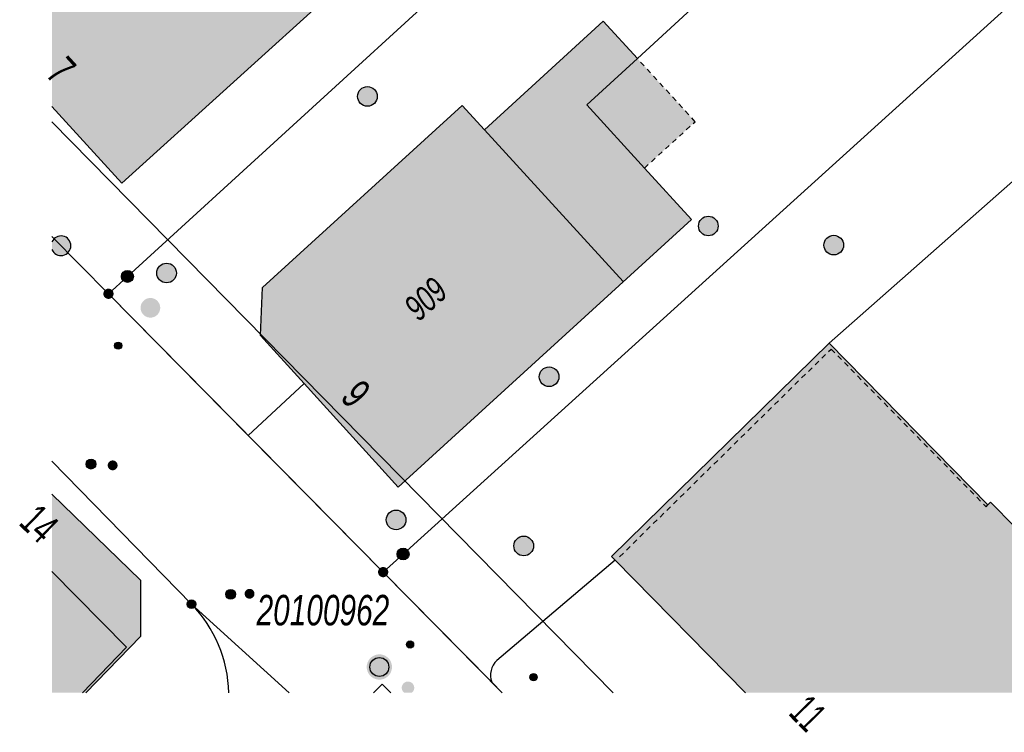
# Model space of a CAD drawing. Header units: metres. Extents: x 2695751 to 2696029, y 1260877 to 1261206.
# Tile 1 of 69: x 2695751 to 2695789, y 1260881 to 1260908. Entities that reach past the tile are written whole.
import ezdxf

# ---------------------------------------------------------------- set-up
doc = ezdxf.new("R2010")
doc.units = ezdxf.units.M
doc.linetypes.add('AUSGEZOGEN', pattern=[0])
doc.linetypes.add('VERDECKT2_S2', pattern=[0.36, 0.2, -0.16])
for name, color, linetype in [('AV_Flächen (EO)', 7, 'AUSGEZOGEN'), ('AV_Gebäudeflächen (BB)', 7, 'AUSGEZOGEN'), ('AV_Gebäudeflächen (EO)', 7, 'AUSGEZOGEN'), ('AV_Haus-Nr.', 7, 'AUSGEZOGEN'), ('AV_Lagefixpunkt-Nr.', 7, 'AUSGEZOGEN'), ('AV_Linien (BB)', 7, 'AUSGEZOGEN'), ('AV_Linien (EO)', 7, 'AUSGEZOGEN'), ('AV_Versicherung-Nr.', 7, 'AUSGEZOGEN'), ('Liegenschaftsgrenzen', 7, 'AUSGEZOGEN'), ('PFAV', 255, 'AUSGEZOGEN'), ('PFAW', 255, 'AUSGEZOGEN'), ('PFEW', 255, 'AUSGEZOGEN'), ('PFGA', 255, 'AUSGEZOGEN'), ('PFWA', 255, 'AUSGEZOGEN'), ('RAEW', 8, 'AUSGEZOGEN'), ('RP_Abstandslinie', 7, 'AUSGEZOGEN')]:
    doc.layers.add(name, color=color, linetype=linetype)
doc.styles.add('ARIAL', font='arial.ttf')

msp = doc.modelspace()

# ---------------------------------------------------------------- hatches: boundary and pattern name
at = {"layer": 'AV_Gebäudeflächen (BB)', "true_color": 0xd2d2d2, "transparency": 33554687}
for points in [[(2695755.269, 1260901.801), (2695763.529, 1260909.284), (2695760.217, 1260912.895), (2695756.701, 1260916.729), (2695752.611, 1260913.012), (2695752.611, 1260904.725)], [(2695765.807, 1260890.215), (2695776.973, 1260900.423), (2695775.184, 1260902.38), (2695772.985, 1260904.786), (2695774.917, 1260906.552), (2695773.615, 1260907.977), (2695769.088, 1260903.839), (2695768.238, 1260904.769), (2695760.639, 1260897.822), (2695760.555, 1260895.997), (2695762.22, 1260894.163)], [(2695788.37, 1260889.642), (2695788.27, 1260889.544), (2695782.219, 1260895.703), (2695773.933, 1260887.578), (2695774.073, 1260887.435), (2695779.039, 1260882.381), (2695794.683, 1260882.381), (2695795.001, 1260882.693), (2695790.119, 1260887.663), (2695790.218, 1260887.761)], [(2695755.987, 1260884.529), (2695755.99, 1260886.676), (2695752.611, 1260889.947), (2695752.611, 1260882.381), (2695753.899, 1260882.381)]]:
    msp.add_hatch(color=254, dxfattribs=at).paths.add_polyline_path(points)
at = {"layer": 'AV_Gebäudeflächen (EO)', "true_color": 0xebebeb, "transparency": 33554687}
msp.add_hatch(color=7, dxfattribs=at).paths.add_polyline_path([(2695775.184, 1260902.38), (2695777.118, 1260904.147), (2695774.917, 1260906.552), (2695772.985, 1260904.786)])
at = {"layer": 'PFAV', "transparency": 33554687}
for points in [[(2695755.717, 1260898.25), (2695755.713, 1260898.296), (2695755.699, 1260898.34), (2695755.677, 1260898.38), (2695755.647, 1260898.415), (2695755.61, 1260898.443), (2695755.569, 1260898.463), (2695755.524, 1260898.475), (2695755.478, 1260898.477), (2695755.433, 1260898.47), (2695755.39, 1260898.454), (2695755.351, 1260898.43), (2695755.317, 1260898.398), (2695755.291, 1260898.36), (2695755.273, 1260898.318), (2695755.264, 1260898.273), (2695755.264, 1260898.227), (2695755.273, 1260898.182), (2695755.291, 1260898.14), (2695755.317, 1260898.102), (2695755.351, 1260898.07), (2695755.39, 1260898.046), (2695755.433, 1260898.03), (2695755.478, 1260898.023), (2695755.524, 1260898.025), (2695755.569, 1260898.037), (2695755.61, 1260898.057), (2695755.647, 1260898.085), (2695755.677, 1260898.12), (2695755.699, 1260898.16), (2695755.713, 1260898.204)], [(2695754.961, 1260897.589), (2695754.957, 1260897.628), (2695754.945, 1260897.666), (2695754.926, 1260897.7), (2695754.9, 1260897.73), (2695754.869, 1260897.754), (2695754.834, 1260897.772), (2695754.796, 1260897.782), (2695754.756, 1260897.784), (2695754.717, 1260897.778), (2695754.68, 1260897.764), (2695754.647, 1260897.743), (2695754.618, 1260897.716), (2695754.596, 1260897.684), (2695754.58, 1260897.647), (2695754.572, 1260897.609), (2695754.572, 1260897.569), (2695754.58, 1260897.531), (2695754.596, 1260897.494), (2695754.618, 1260897.462), (2695754.647, 1260897.435), (2695754.68, 1260897.414), (2695754.717, 1260897.4), (2695754.756, 1260897.394), (2695754.796, 1260897.396), (2695754.834, 1260897.406), (2695754.869, 1260897.424), (2695754.9, 1260897.448), (2695754.926, 1260897.478), (2695754.945, 1260897.512), (2695754.957, 1260897.55)], [(2695766.217, 1260887.67), (2695766.213, 1260887.716), (2695766.199, 1260887.76), (2695766.177, 1260887.8), (2695766.147, 1260887.835), (2695766.11, 1260887.863), (2695766.069, 1260887.883), (2695766.024, 1260887.895), (2695765.978, 1260887.897), (2695765.933, 1260887.89), (2695765.89, 1260887.874), (2695765.851, 1260887.85), (2695765.817, 1260887.818), (2695765.791, 1260887.78), (2695765.773, 1260887.738), (2695765.764, 1260887.693), (2695765.764, 1260887.647), (2695765.773, 1260887.602), (2695765.791, 1260887.56), (2695765.817, 1260887.522), (2695765.851, 1260887.49), (2695765.89, 1260887.466), (2695765.933, 1260887.45), (2695765.978, 1260887.443), (2695766.024, 1260887.445), (2695766.069, 1260887.457), (2695766.11, 1260887.477), (2695766.147, 1260887.505), (2695766.177, 1260887.54), (2695766.199, 1260887.58), (2695766.213, 1260887.624)], [(2695765.425, 1260886.98), (2695765.421, 1260887.019), (2695765.409, 1260887.057), (2695765.39, 1260887.091), (2695765.364, 1260887.121), (2695765.333, 1260887.145), (2695765.298, 1260887.163), (2695765.26, 1260887.173), (2695765.22, 1260887.175), (2695765.181, 1260887.169), (2695765.144, 1260887.155), (2695765.111, 1260887.134), (2695765.082, 1260887.107), (2695765.06, 1260887.075), (2695765.044, 1260887.038), (2695765.036, 1260887), (2695765.036, 1260886.96), (2695765.044, 1260886.922), (2695765.06, 1260886.885), (2695765.082, 1260886.853), (2695765.111, 1260886.826), (2695765.144, 1260886.805), (2695765.181, 1260886.791), (2695765.22, 1260886.785), (2695765.26, 1260886.787), (2695765.298, 1260886.797), (2695765.333, 1260886.815), (2695765.364, 1260886.839), (2695765.39, 1260886.869), (2695765.409, 1260886.903), (2695765.421, 1260886.941)], [(2695758.092, 1260885.76), (2695758.089, 1260885.793), (2695758.079, 1260885.824), (2695758.063, 1260885.853), (2695758.042, 1260885.878), (2695758.016, 1260885.898), (2695757.986, 1260885.912), (2695757.955, 1260885.921), (2695757.922, 1260885.922), (2695757.889, 1260885.917), (2695757.858, 1260885.906), (2695757.831, 1260885.889), (2695757.807, 1260885.866), (2695757.788, 1260885.839), (2695757.775, 1260885.809), (2695757.768, 1260885.776), (2695757.768, 1260885.744), (2695757.775, 1260885.711), (2695757.788, 1260885.681), (2695757.807, 1260885.654), (2695757.831, 1260885.631), (2695757.858, 1260885.614), (2695757.889, 1260885.603), (2695757.922, 1260885.598), (2695757.955, 1260885.599), (2695757.986, 1260885.608), (2695758.016, 1260885.622), (2695758.042, 1260885.642), (2695758.063, 1260885.667), (2695758.079, 1260885.696), (2695758.089, 1260885.727)], [(2695765.568, 1260883.364), (2695765.559, 1260883.461), (2695765.529, 1260883.554), (2695765.482, 1260883.64), (2695765.418, 1260883.714), (2695765.341, 1260883.773), (2695765.254, 1260883.816), (2695765.159, 1260883.841), (2695765.062, 1260883.846), (2695764.965, 1260883.831), (2695764.874, 1260883.797), (2695764.791, 1260883.745), (2695764.72, 1260883.678), (2695764.664, 1260883.598), (2695764.626, 1260883.508), (2695764.606, 1260883.413), (2695764.606, 1260883.315), (2695764.626, 1260883.22), (2695764.664, 1260883.13), (2695764.72, 1260883.05), (2695764.791, 1260882.983), (2695764.874, 1260882.931), (2695764.965, 1260882.897), (2695765.062, 1260882.882), (2695765.159, 1260882.887), (2695765.254, 1260882.912), (2695765.341, 1260882.955), (2695765.418, 1260883.014), (2695765.482, 1260883.088), (2695765.529, 1260883.174), (2695765.559, 1260883.267)]]:
    msp.add_hatch(color=7, dxfattribs=at).paths.add_polyline_path(points)
at = {"layer": 'PFAW', "transparency": 33554687}
for points in [[(2695765.007, 1260905.11), (2695764.999, 1260905.185), (2695764.977, 1260905.258), (2695764.94, 1260905.324), (2695764.89, 1260905.381), (2695764.83, 1260905.428), (2695764.762, 1260905.461), (2695764.689, 1260905.48), (2695764.613, 1260905.484), (2695764.538, 1260905.473), (2695764.467, 1260905.446), (2695764.402, 1260905.406), (2695764.347, 1260905.354), (2695764.304, 1260905.292), (2695764.274, 1260905.222), (2695764.259, 1260905.148), (2695764.259, 1260905.072), (2695764.274, 1260904.997), (2695764.304, 1260904.928), (2695764.347, 1260904.865), (2695764.402, 1260904.813), (2695764.467, 1260904.773), (2695764.538, 1260904.747), (2695764.613, 1260904.735), (2695764.689, 1260904.739), (2695764.762, 1260904.758), (2695764.83, 1260904.791), (2695764.89, 1260904.838), (2695764.94, 1260904.895), (2695764.977, 1260904.962), (2695764.999, 1260905.034)], [(2695777.351, 1260900.437), (2695777.304, 1260900.378), (2695777.268, 1260900.31), (2695777.248, 1260900.238), (2695777.242, 1260900.162), (2695777.251, 1260900.087), (2695777.276, 1260900.015), (2695777.315, 1260899.949), (2695777.365, 1260899.893), (2695777.427, 1260899.848), (2695777.496, 1260899.817), (2695777.57, 1260899.8), (2695777.645, 1260899.798), (2695777.72, 1260899.811), (2695777.791, 1260899.839), (2695777.854, 1260899.881), (2695777.907, 1260899.935), (2695777.949, 1260899.998), (2695777.977, 1260900.069), (2695777.991, 1260900.143), (2695777.989, 1260900.219), (2695777.972, 1260900.293), (2695777.94, 1260900.362), (2695777.895, 1260900.423), (2695777.839, 1260900.474), (2695777.773, 1260900.512), (2695777.701, 1260900.537), (2695777.626, 1260900.546), (2695777.55, 1260900.541), (2695777.477, 1260900.52), (2695777.41, 1260900.485)], [(2695782.657, 1260899.172), (2695782.706, 1260899.23), (2695782.743, 1260899.296), (2695782.765, 1260899.369), (2695782.772, 1260899.445), (2695782.764, 1260899.52), (2695782.741, 1260899.592), (2695782.704, 1260899.658), (2695782.654, 1260899.716), (2695782.594, 1260899.762), (2695782.525, 1260899.795), (2695782.452, 1260899.813), (2695782.376, 1260899.817), (2695782.301, 1260899.805), (2695782.23, 1260899.778), (2695782.166, 1260899.738), (2695782.111, 1260899.685), (2695782.068, 1260899.623), (2695782.039, 1260899.553), (2695782.024, 1260899.478), (2695782.024, 1260899.402), (2695782.04, 1260899.328), (2695782.07, 1260899.259), (2695782.114, 1260899.197), (2695782.169, 1260899.145), (2695782.234, 1260899.105), (2695782.305, 1260899.079), (2695782.38, 1260899.068), (2695782.456, 1260899.072), (2695782.529, 1260899.091), (2695782.597, 1260899.125)], [(2695756.644, 1260898.21), (2695756.685, 1260898.146), (2695756.738, 1260898.092), (2695756.801, 1260898.049), (2695756.871, 1260898.021), (2695756.945, 1260898.006), (2695757.021, 1260898.007), (2695757.095, 1260898.024), (2695757.164, 1260898.055), (2695757.226, 1260898.099), (2695757.278, 1260898.155), (2695757.317, 1260898.22), (2695757.342, 1260898.291), (2695757.353, 1260898.366), (2695757.348, 1260898.442), (2695757.328, 1260898.515), (2695757.293, 1260898.583), (2695757.246, 1260898.642), (2695757.188, 1260898.691), (2695757.121, 1260898.727), (2695757.048, 1260898.748), (2695756.972, 1260898.755), (2695756.897, 1260898.746), (2695756.825, 1260898.722), (2695756.759, 1260898.685), (2695756.702, 1260898.634), (2695756.657, 1260898.574), (2695756.624, 1260898.505), (2695756.606, 1260898.431), (2695756.604, 1260898.356), (2695756.616, 1260898.281)], [(2695771.818, 1260894.164), (2695771.866, 1260894.223), (2695771.9, 1260894.291), (2695771.921, 1260894.364), (2695771.926, 1260894.44), (2695771.916, 1260894.515), (2695771.891, 1260894.586), (2695771.852, 1260894.651), (2695771.801, 1260894.707), (2695771.739, 1260894.752), (2695771.67, 1260894.783), (2695771.596, 1260894.8), (2695771.52, 1260894.801), (2695771.446, 1260894.787), (2695771.375, 1260894.759), (2695771.312, 1260894.716), (2695771.259, 1260894.662), (2695771.218, 1260894.599), (2695771.19, 1260894.528), (2695771.177, 1260894.453), (2695771.18, 1260894.378), (2695771.197, 1260894.304), (2695771.229, 1260894.235), (2695771.275, 1260894.174), (2695771.331, 1260894.124), (2695771.397, 1260894.086), (2695771.469, 1260894.062), (2695771.544, 1260894.053), (2695771.62, 1260894.059), (2695771.693, 1260894.08), (2695771.76, 1260894.116)], [(2695765.47, 1260889.244), (2695765.42, 1260889.187), (2695765.382, 1260889.121), (2695765.359, 1260889.049), (2695765.35, 1260888.974), (2695765.357, 1260888.898), (2695765.379, 1260888.826), (2695765.415, 1260888.759), (2695765.464, 1260888.701), (2695765.523, 1260888.654), (2695765.591, 1260888.62), (2695765.664, 1260888.6), (2695765.74, 1260888.595), (2695765.815, 1260888.606), (2695765.886, 1260888.631), (2695765.951, 1260888.671), (2695766.007, 1260888.722), (2695766.051, 1260888.784), (2695766.081, 1260888.853), (2695766.098, 1260888.927), (2695766.098, 1260889.003), (2695766.084, 1260889.078), (2695766.055, 1260889.148), (2695766.012, 1260889.211), (2695765.958, 1260889.264), (2695765.894, 1260889.304), (2695765.823, 1260889.332), (2695765.748, 1260889.344), (2695765.672, 1260889.341), (2695765.599, 1260889.323), (2695765.53, 1260889.29)], [(2695770.843, 1260887.706), (2695770.893, 1260887.764), (2695770.929, 1260887.831), (2695770.952, 1260887.903), (2695770.959, 1260887.979), (2695770.951, 1260888.054), (2695770.928, 1260888.126), (2695770.891, 1260888.193), (2695770.842, 1260888.25), (2695770.781, 1260888.296), (2695770.713, 1260888.329), (2695770.64, 1260888.348), (2695770.564, 1260888.352), (2695770.489, 1260888.34), (2695770.418, 1260888.313), (2695770.354, 1260888.273), (2695770.299, 1260888.221), (2695770.256, 1260888.158), (2695770.226, 1260888.088), (2695770.211, 1260888.014), (2695770.211, 1260887.938), (2695770.227, 1260887.864), (2695770.257, 1260887.794), (2695770.3, 1260887.732), (2695770.356, 1260887.68), (2695770.42, 1260887.64), (2695770.491, 1260887.614), (2695770.566, 1260887.603), (2695770.642, 1260887.607), (2695770.716, 1260887.626), (2695770.784, 1260887.66)]]:
    msp.add_hatch(color=7, dxfattribs=at).paths.add_polyline_path(points)
at = {"layer": 'PFAW', "lineweight": 25, "transparency": 33554687}
msp.add_hatch(color=7, dxfattribs=at).paths.add_polyline_path([(2695756.622, 1260896.783), (2695756.672, 1260896.841), (2695756.708, 1260896.907), (2695756.731, 1260896.98), (2695756.738, 1260897.055), (2695756.73, 1260897.131), (2695756.707, 1260897.203), (2695756.67, 1260897.269), (2695756.62, 1260897.327), (2695756.56, 1260897.373), (2695756.492, 1260897.406), (2695756.419, 1260897.425), (2695756.343, 1260897.428), (2695756.268, 1260897.417), (2695756.197, 1260897.39), (2695756.132, 1260897.35), (2695756.078, 1260897.297), (2695756.035, 1260897.235), (2695756.005, 1260897.165), (2695755.99, 1260897.091), (2695755.99, 1260897.015), (2695756.006, 1260896.941), (2695756.036, 1260896.871), (2695756.079, 1260896.809), (2695756.134, 1260896.757), (2695756.199, 1260896.717), (2695756.27, 1260896.691), (2695756.345, 1260896.679), (2695756.421, 1260896.684), (2695756.494, 1260896.703), (2695756.562, 1260896.736)])
at = {"layer": 'PFEW', "transparency": 33554687}
msp.add_hatch(color=7, dxfattribs=at).paths.add_polyline_path([(2695752.913, 1260899.048), (2695752.989, 1260899.046), (2695753.064, 1260899.06), (2695753.134, 1260899.089), (2695753.197, 1260899.132), (2695753.25, 1260899.186), (2695753.291, 1260899.25), (2695753.319, 1260899.32), (2695753.331, 1260899.395), (2695753.329, 1260899.471), (2695753.311, 1260899.545), (2695753.278, 1260899.613), (2695753.233, 1260899.674), (2695753.176, 1260899.724), (2695753.11, 1260899.762), (2695753.038, 1260899.786), (2695752.963, 1260899.795), (2695752.887, 1260899.788), (2695752.814, 1260899.767), (2695752.748, 1260899.731), (2695752.689, 1260899.683), (2695752.642, 1260899.623), (2695752.611, 1260899.564), (2695752.611, 1260899.278), (2695752.618, 1260899.26), (2695752.657, 1260899.195), (2695752.708, 1260899.139), (2695752.77, 1260899.095), (2695752.839, 1260899.064)])
at = {"layer": 'PFGA', "transparency": 33554687}
for points in [[(2695753.971, 1260890.963), (2695754, 1260890.939), (2695754.034, 1260890.922), (2695754.07, 1260890.911), (2695754.108, 1260890.909), (2695754.146, 1260890.913), (2695754.181, 1260890.926), (2695754.214, 1260890.945), (2695754.242, 1260890.97), (2695754.265, 1260891.001), (2695754.28, 1260891.036), (2695754.289, 1260891.073), (2695754.29, 1260891.11), (2695754.283, 1260891.148), (2695754.269, 1260891.183), (2695754.248, 1260891.215), (2695754.221, 1260891.241), (2695754.19, 1260891.262), (2695754.154, 1260891.276), (2695754.117, 1260891.283), (2695754.079, 1260891.282), (2695754.042, 1260891.273), (2695754.008, 1260891.257), (2695753.977, 1260891.235), (2695753.952, 1260891.207), (2695753.933, 1260891.174), (2695753.92, 1260891.138), (2695753.916, 1260891.101), (2695753.918, 1260891.063), (2695753.929, 1260891.026), (2695753.947, 1260890.993)], [(2695759.559, 1260886.262), (2695759.531, 1260886.287), (2695759.498, 1260886.307), (2695759.462, 1260886.319), (2695759.424, 1260886.323), (2695759.386, 1260886.32), (2695759.35, 1260886.31), (2695759.316, 1260886.292), (2695759.287, 1260886.268), (2695759.263, 1260886.239), (2695759.246, 1260886.205), (2695759.235, 1260886.169), (2695759.233, 1260886.131), (2695759.237, 1260886.093), (2695759.25, 1260886.057), (2695759.269, 1260886.025), (2695759.295, 1260885.997), (2695759.325, 1260885.974), (2695759.36, 1260885.958), (2695759.397, 1260885.95), (2695759.435, 1260885.949), (2695759.472, 1260885.956), (2695759.507, 1260885.97), (2695759.539, 1260885.991), (2695759.566, 1260886.018), (2695759.586, 1260886.05), (2695759.6, 1260886.085), (2695759.607, 1260886.122), (2695759.606, 1260886.16), (2695759.597, 1260886.197), (2695759.581, 1260886.232)]]:
    msp.add_hatch(color=7, dxfattribs=at).paths.add_polyline_path(points)
at = {"layer": 'PFWA', "transparency": 33554687}
for points in [[(2695755.054, 1260890.913), (2695755.067, 1260890.927), (2695755.079, 1260890.942), (2695755.089, 1260890.958), (2695755.097, 1260890.975), (2695755.104, 1260890.993), (2695755.109, 1260891.011), (2695755.112, 1260891.03), (2695755.112, 1260891.049), (2695755.112, 1260891.068), (2695755.109, 1260891.087), (2695755.104, 1260891.105), (2695755.097, 1260891.123), (2695755.089, 1260891.14), (2695755.079, 1260891.156), (2695755.067, 1260891.171), (2695755.054, 1260891.185), (2695755.04, 1260891.197), (2695755.024, 1260891.208), (2695755.008, 1260891.217), (2695754.99, 1260891.225), (2695754.972, 1260891.23), (2695754.954, 1260891.234), (2695754.935, 1260891.236), (2695754.916, 1260891.236), (2695754.897, 1260891.234), (2695754.878, 1260891.231), (2695754.86, 1260891.225), (2695754.843, 1260891.217), (2695754.826, 1260891.208), (2695754.81, 1260891.197), (2695754.796, 1260891.185), (2695754.783, 1260891.171), (2695754.771, 1260891.156), (2695754.761, 1260891.14), (2695754.753, 1260891.123), (2695754.746, 1260891.105), (2695754.741, 1260891.087), (2695754.738, 1260891.068), (2695754.738, 1260891.049), (2695754.738, 1260891.03), (2695754.741, 1260891.011), (2695754.746, 1260890.993), (2695754.753, 1260890.975), (2695754.761, 1260890.958), (2695754.771, 1260890.942), (2695754.783, 1260890.927), (2695754.796, 1260890.913), (2695754.81, 1260890.901), (2695754.826, 1260890.89), (2695754.842, 1260890.881), (2695754.86, 1260890.873), (2695754.878, 1260890.868), (2695754.896, 1260890.864), (2695754.915, 1260890.862), (2695754.934, 1260890.862), (2695754.953, 1260890.864), (2695754.972, 1260890.867), (2695754.99, 1260890.873), (2695755.007, 1260890.881), (2695755.024, 1260890.89), (2695755.04, 1260890.901)], [(2695760.013, 1260886.292), (2695759.999, 1260886.278), (2695759.988, 1260886.263), (2695759.978, 1260886.247), (2695759.969, 1260886.23), (2695759.962, 1260886.212), (2695759.958, 1260886.194), (2695759.955, 1260886.175), (2695759.954, 1260886.156), (2695759.954, 1260886.137), (2695759.957, 1260886.118), (2695759.962, 1260886.1), (2695759.968, 1260886.082), (2695759.977, 1260886.065), (2695759.987, 1260886.049), (2695759.998, 1260886.034), (2695760.011, 1260886.02), (2695760.025, 1260886.007), (2695760.041, 1260885.996), (2695760.058, 1260885.987), (2695760.075, 1260885.98), (2695760.093, 1260885.974), (2695760.112, 1260885.97), (2695760.131, 1260885.968), (2695760.15, 1260885.968), (2695760.168, 1260885.97), (2695760.187, 1260885.973), (2695760.205, 1260885.979), (2695760.223, 1260885.986), (2695760.239, 1260885.995), (2695760.255, 1260886.006), (2695760.269, 1260886.018), (2695760.283, 1260886.032), (2695760.294, 1260886.047), (2695760.304, 1260886.063), (2695760.313, 1260886.08), (2695760.32, 1260886.098), (2695760.324, 1260886.116), (2695760.327, 1260886.135), (2695760.328, 1260886.154), (2695760.328, 1260886.173), (2695760.325, 1260886.192), (2695760.32, 1260886.21), (2695760.314, 1260886.228), (2695760.305, 1260886.245), (2695760.295, 1260886.261), (2695760.284, 1260886.276), (2695760.271, 1260886.29), (2695760.257, 1260886.303), (2695760.241, 1260886.314), (2695760.224, 1260886.323), (2695760.207, 1260886.33), (2695760.189, 1260886.336), (2695760.17, 1260886.34), (2695760.151, 1260886.342), (2695760.132, 1260886.342), (2695760.114, 1260886.34), (2695760.095, 1260886.337), (2695760.077, 1260886.331), (2695760.059, 1260886.324), (2695760.043, 1260886.315), (2695760.027, 1260886.304)], [(2695765.945, 1260882.627), (2695765.94, 1260882.603), (2695765.938, 1260882.579), (2695765.939, 1260882.555), (2695765.942, 1260882.531), (2695765.947, 1260882.507), (2695765.955, 1260882.485), (2695765.965, 1260882.463), (2695765.977, 1260882.442), (2695765.991, 1260882.422), (2695766.007, 1260882.405), (2695766.025, 1260882.388), (2695766.035, 1260882.381), (2695766.317, 1260882.381), (2695766.335, 1260882.395), (2695766.352, 1260882.412), (2695766.367, 1260882.431), (2695766.38, 1260882.451), (2695766.392, 1260882.472), (2695766.401, 1260882.494), (2695766.407, 1260882.517), (2695766.412, 1260882.541), (2695766.414, 1260882.565), (2695766.413, 1260882.589), (2695766.41, 1260882.613), (2695766.405, 1260882.637), (2695766.397, 1260882.659), (2695766.387, 1260882.681), (2695766.375, 1260882.702), (2695766.361, 1260882.722), (2695766.345, 1260882.739), (2695766.327, 1260882.756), (2695766.308, 1260882.77), (2695766.287, 1260882.782), (2695766.265, 1260882.792), (2695766.242, 1260882.8), (2695766.219, 1260882.806), (2695766.195, 1260882.809), (2695766.171, 1260882.81), (2695766.147, 1260882.808), (2695766.123, 1260882.804), (2695766.1, 1260882.797), (2695766.078, 1260882.788), (2695766.056, 1260882.777), (2695766.036, 1260882.764), (2695766.017, 1260882.749), (2695766, 1260882.732), (2695765.985, 1260882.713), (2695765.972, 1260882.693), (2695765.96, 1260882.672), (2695765.951, 1260882.65)]]:
    msp.add_hatch(color=7, dxfattribs=at).paths.add_polyline_path(points)
at = {"layer": 'RAEW', "transparency": 33554687}
for points in [[(2695754.997, 1260895.612), (2695754.997, 1260895.598), (2695754.999, 1260895.584), (2695755.003, 1260895.571), (2695755.008, 1260895.558), (2695755.014, 1260895.545), (2695755.021, 1260895.533), (2695755.03, 1260895.522), (2695755.039, 1260895.512), (2695755.05, 1260895.503), (2695755.061, 1260895.495), (2695755.073, 1260895.489), (2695755.086, 1260895.483), (2695755.1, 1260895.479), (2695755.113, 1260895.476), (2695755.127, 1260895.475), (2695755.141, 1260895.475), (2695755.155, 1260895.476), (2695755.168, 1260895.479), (2695755.182, 1260895.483), (2695755.195, 1260895.489), (2695755.207, 1260895.495), (2695755.218, 1260895.503), (2695755.229, 1260895.512), (2695755.238, 1260895.522), (2695755.247, 1260895.533), (2695755.254, 1260895.545), (2695755.26, 1260895.558), (2695755.265, 1260895.571), (2695755.269, 1260895.584), (2695755.271, 1260895.598), (2695755.271, 1260895.612), (2695755.271, 1260895.626), (2695755.269, 1260895.64), (2695755.265, 1260895.653), (2695755.26, 1260895.666), (2695755.254, 1260895.679), (2695755.247, 1260895.691), (2695755.238, 1260895.702), (2695755.229, 1260895.712), (2695755.218, 1260895.721), (2695755.207, 1260895.729), (2695755.195, 1260895.735), (2695755.182, 1260895.741), (2695755.168, 1260895.745), (2695755.155, 1260895.748), (2695755.141, 1260895.749), (2695755.127, 1260895.749), (2695755.113, 1260895.748), (2695755.1, 1260895.745), (2695755.086, 1260895.741), (2695755.073, 1260895.735), (2695755.061, 1260895.729), (2695755.05, 1260895.721), (2695755.039, 1260895.712), (2695755.03, 1260895.702), (2695755.021, 1260895.691), (2695755.014, 1260895.679), (2695755.008, 1260895.666), (2695755.003, 1260895.653), (2695754.999, 1260895.64), (2695754.997, 1260895.626)], [(2695766.117, 1260884.223), (2695766.117, 1260884.209), (2695766.119, 1260884.195), (2695766.123, 1260884.182), (2695766.128, 1260884.169), (2695766.134, 1260884.156), (2695766.141, 1260884.144), (2695766.15, 1260884.133), (2695766.159, 1260884.123), (2695766.17, 1260884.114), (2695766.181, 1260884.106), (2695766.193, 1260884.1), (2695766.206, 1260884.094), (2695766.22, 1260884.09), (2695766.233, 1260884.087), (2695766.247, 1260884.086), (2695766.261, 1260884.086), (2695766.275, 1260884.087), (2695766.288, 1260884.09), (2695766.302, 1260884.094), (2695766.315, 1260884.1), (2695766.327, 1260884.106), (2695766.338, 1260884.114), (2695766.349, 1260884.123), (2695766.358, 1260884.133), (2695766.367, 1260884.144), (2695766.374, 1260884.156), (2695766.38, 1260884.169), (2695766.385, 1260884.182), (2695766.389, 1260884.195), (2695766.391, 1260884.209), (2695766.391, 1260884.223), (2695766.391, 1260884.237), (2695766.389, 1260884.251), (2695766.385, 1260884.264), (2695766.38, 1260884.277), (2695766.374, 1260884.29), (2695766.367, 1260884.302), (2695766.358, 1260884.313), (2695766.349, 1260884.323), (2695766.338, 1260884.332), (2695766.327, 1260884.34), (2695766.315, 1260884.346), (2695766.302, 1260884.352), (2695766.288, 1260884.356), (2695766.275, 1260884.359), (2695766.261, 1260884.36), (2695766.247, 1260884.36), (2695766.233, 1260884.359), (2695766.22, 1260884.356), (2695766.206, 1260884.352), (2695766.193, 1260884.346), (2695766.181, 1260884.34), (2695766.17, 1260884.332), (2695766.159, 1260884.323), (2695766.15, 1260884.313), (2695766.141, 1260884.302), (2695766.134, 1260884.29), (2695766.128, 1260884.277), (2695766.123, 1260884.264), (2695766.119, 1260884.251), (2695766.117, 1260884.237)], [(2695766.254, 1260884.36), (2695766.24, 1260884.36), (2695766.226, 1260884.358), (2695766.213, 1260884.354), (2695766.2, 1260884.349), (2695766.187, 1260884.343), (2695766.175, 1260884.336), (2695766.164, 1260884.327), (2695766.154, 1260884.318), (2695766.145, 1260884.307), (2695766.137, 1260884.296), (2695766.131, 1260884.284), (2695766.125, 1260884.271), (2695766.121, 1260884.257), (2695766.118, 1260884.244), (2695766.117, 1260884.23), (2695766.117, 1260884.216), (2695766.118, 1260884.202), (2695766.121, 1260884.189), (2695766.125, 1260884.175), (2695766.131, 1260884.162), (2695766.137, 1260884.15), (2695766.145, 1260884.139), (2695766.154, 1260884.128), (2695766.164, 1260884.119), (2695766.175, 1260884.11), (2695766.187, 1260884.103), (2695766.2, 1260884.097), (2695766.213, 1260884.092), (2695766.226, 1260884.088), (2695766.24, 1260884.086), (2695766.254, 1260884.086), (2695766.268, 1260884.086), (2695766.282, 1260884.088), (2695766.295, 1260884.092), (2695766.308, 1260884.097), (2695766.321, 1260884.103), (2695766.333, 1260884.11), (2695766.344, 1260884.119), (2695766.354, 1260884.128), (2695766.363, 1260884.139), (2695766.371, 1260884.15), (2695766.377, 1260884.162), (2695766.383, 1260884.175), (2695766.387, 1260884.189), (2695766.39, 1260884.202), (2695766.391, 1260884.216), (2695766.391, 1260884.23), (2695766.39, 1260884.244), (2695766.387, 1260884.257), (2695766.383, 1260884.271), (2695766.377, 1260884.284), (2695766.371, 1260884.296), (2695766.363, 1260884.307), (2695766.354, 1260884.318), (2695766.344, 1260884.327), (2695766.333, 1260884.336), (2695766.321, 1260884.343), (2695766.308, 1260884.349), (2695766.295, 1260884.354), (2695766.282, 1260884.358), (2695766.268, 1260884.36)], [(2695766.157, 1260884.32), (2695766.147, 1260884.31), (2695766.139, 1260884.299), (2695766.132, 1260884.287), (2695766.126, 1260884.274), (2695766.122, 1260884.261), (2695766.119, 1260884.247), (2695766.117, 1260884.233), (2695766.117, 1260884.22), (2695766.118, 1260884.206), (2695766.12, 1260884.192), (2695766.124, 1260884.179), (2695766.129, 1260884.166), (2695766.136, 1260884.153), (2695766.143, 1260884.142), (2695766.152, 1260884.131), (2695766.162, 1260884.121), (2695766.173, 1260884.112), (2695766.184, 1260884.105), (2695766.197, 1260884.098), (2695766.21, 1260884.093), (2695766.223, 1260884.089), (2695766.237, 1260884.087), (2695766.251, 1260884.086), (2695766.264, 1260884.086), (2695766.278, 1260884.088), (2695766.292, 1260884.091), (2695766.305, 1260884.095), (2695766.318, 1260884.101), (2695766.33, 1260884.108), (2695766.341, 1260884.116), (2695766.351, 1260884.126), (2695766.361, 1260884.136), (2695766.369, 1260884.147), (2695766.376, 1260884.159), (2695766.382, 1260884.172), (2695766.386, 1260884.185), (2695766.389, 1260884.199), (2695766.391, 1260884.213), (2695766.391, 1260884.226), (2695766.39, 1260884.24), (2695766.388, 1260884.254), (2695766.384, 1260884.267), (2695766.379, 1260884.28), (2695766.372, 1260884.293), (2695766.365, 1260884.304), (2695766.356, 1260884.315), (2695766.346, 1260884.325), (2695766.335, 1260884.334), (2695766.324, 1260884.341), (2695766.311, 1260884.348), (2695766.298, 1260884.353), (2695766.285, 1260884.357), (2695766.271, 1260884.359), (2695766.257, 1260884.36), (2695766.244, 1260884.36), (2695766.23, 1260884.358), (2695766.216, 1260884.355), (2695766.203, 1260884.351), (2695766.19, 1260884.345), (2695766.178, 1260884.338), (2695766.167, 1260884.33)], [(2695766.351, 1260884.32), (2695766.341, 1260884.33), (2695766.33, 1260884.338), (2695766.318, 1260884.345), (2695766.305, 1260884.351), (2695766.292, 1260884.355), (2695766.278, 1260884.358), (2695766.264, 1260884.36), (2695766.251, 1260884.36), (2695766.237, 1260884.359), (2695766.223, 1260884.357), (2695766.21, 1260884.353), (2695766.197, 1260884.348), (2695766.184, 1260884.341), (2695766.173, 1260884.334), (2695766.162, 1260884.325), (2695766.152, 1260884.315), (2695766.143, 1260884.304), (2695766.136, 1260884.293), (2695766.129, 1260884.28), (2695766.124, 1260884.267), (2695766.12, 1260884.254), (2695766.118, 1260884.24), (2695766.117, 1260884.226), (2695766.117, 1260884.213), (2695766.119, 1260884.199), (2695766.122, 1260884.185), (2695766.126, 1260884.172), (2695766.132, 1260884.159), (2695766.139, 1260884.147), (2695766.147, 1260884.136), (2695766.157, 1260884.126), (2695766.167, 1260884.116), (2695766.178, 1260884.108), (2695766.19, 1260884.101), (2695766.203, 1260884.095), (2695766.216, 1260884.091), (2695766.23, 1260884.088), (2695766.244, 1260884.086), (2695766.257, 1260884.086), (2695766.271, 1260884.087), (2695766.285, 1260884.089), (2695766.298, 1260884.093), (2695766.311, 1260884.098), (2695766.324, 1260884.105), (2695766.335, 1260884.112), (2695766.346, 1260884.121), (2695766.356, 1260884.131), (2695766.365, 1260884.142), (2695766.372, 1260884.153), (2695766.379, 1260884.166), (2695766.384, 1260884.179), (2695766.388, 1260884.192), (2695766.39, 1260884.206), (2695766.391, 1260884.22), (2695766.391, 1260884.233), (2695766.389, 1260884.247), (2695766.386, 1260884.261), (2695766.382, 1260884.274), (2695766.376, 1260884.287), (2695766.369, 1260884.299), (2695766.361, 1260884.31)], [(2695770.823, 1260882.978), (2695770.823, 1260882.964), (2695770.825, 1260882.95), (2695770.829, 1260882.937), (2695770.834, 1260882.924), (2695770.84, 1260882.911), (2695770.847, 1260882.899), (2695770.856, 1260882.888), (2695770.865, 1260882.878), (2695770.876, 1260882.869), (2695770.887, 1260882.861), (2695770.899, 1260882.855), (2695770.912, 1260882.849), (2695770.926, 1260882.845), (2695770.939, 1260882.842), (2695770.953, 1260882.841), (2695770.967, 1260882.841), (2695770.981, 1260882.842), (2695770.994, 1260882.845), (2695771.008, 1260882.849), (2695771.021, 1260882.855), (2695771.033, 1260882.861), (2695771.044, 1260882.869), (2695771.055, 1260882.878), (2695771.064, 1260882.888), (2695771.073, 1260882.899), (2695771.08, 1260882.911), (2695771.086, 1260882.924), (2695771.091, 1260882.937), (2695771.095, 1260882.95), (2695771.097, 1260882.964), (2695771.097, 1260882.978), (2695771.097, 1260882.992), (2695771.095, 1260883.006), (2695771.091, 1260883.019), (2695771.086, 1260883.032), (2695771.08, 1260883.045), (2695771.073, 1260883.057), (2695771.064, 1260883.068), (2695771.055, 1260883.078), (2695771.044, 1260883.087), (2695771.033, 1260883.095), (2695771.021, 1260883.101), (2695771.008, 1260883.107), (2695770.994, 1260883.111), (2695770.981, 1260883.114), (2695770.967, 1260883.115), (2695770.953, 1260883.115), (2695770.939, 1260883.114), (2695770.926, 1260883.111), (2695770.912, 1260883.107), (2695770.899, 1260883.101), (2695770.887, 1260883.095), (2695770.876, 1260883.087), (2695770.865, 1260883.078), (2695770.856, 1260883.068), (2695770.847, 1260883.057), (2695770.84, 1260883.045), (2695770.834, 1260883.032), (2695770.829, 1260883.019), (2695770.825, 1260883.006), (2695770.823, 1260882.992)], [(2695770.863, 1260883.075), (2695770.853, 1260883.065), (2695770.845, 1260883.054), (2695770.838, 1260883.042), (2695770.832, 1260883.029), (2695770.828, 1260883.016), (2695770.825, 1260883.002), (2695770.823, 1260882.988), (2695770.823, 1260882.975), (2695770.824, 1260882.961), (2695770.826, 1260882.947), (2695770.83, 1260882.934), (2695770.835, 1260882.921), (2695770.842, 1260882.908), (2695770.849, 1260882.897), (2695770.858, 1260882.886), (2695770.868, 1260882.876), (2695770.879, 1260882.867), (2695770.89, 1260882.86), (2695770.903, 1260882.853), (2695770.916, 1260882.848), (2695770.929, 1260882.844), (2695770.943, 1260882.842), (2695770.957, 1260882.841), (2695770.97, 1260882.841), (2695770.984, 1260882.843), (2695770.998, 1260882.846), (2695771.011, 1260882.85), (2695771.024, 1260882.856), (2695771.036, 1260882.863), (2695771.047, 1260882.871), (2695771.057, 1260882.881), (2695771.067, 1260882.891), (2695771.075, 1260882.902), (2695771.082, 1260882.914), (2695771.088, 1260882.927), (2695771.092, 1260882.94), (2695771.095, 1260882.954), (2695771.097, 1260882.968), (2695771.097, 1260882.981), (2695771.096, 1260882.995), (2695771.094, 1260883.009), (2695771.09, 1260883.022), (2695771.085, 1260883.035), (2695771.078, 1260883.048), (2695771.071, 1260883.059), (2695771.062, 1260883.07), (2695771.052, 1260883.08), (2695771.041, 1260883.089), (2695771.03, 1260883.096), (2695771.017, 1260883.103), (2695771.004, 1260883.108), (2695770.991, 1260883.112), (2695770.977, 1260883.114), (2695770.963, 1260883.115), (2695770.95, 1260883.115), (2695770.936, 1260883.113), (2695770.922, 1260883.11), (2695770.909, 1260883.106), (2695770.896, 1260883.1), (2695770.884, 1260883.093), (2695770.873, 1260883.085)], [(2695770.96, 1260883.115), (2695770.946, 1260883.115), (2695770.932, 1260883.113), (2695770.919, 1260883.109), (2695770.906, 1260883.104), (2695770.893, 1260883.098), (2695770.881, 1260883.091), (2695770.87, 1260883.082), (2695770.86, 1260883.073), (2695770.851, 1260883.062), (2695770.843, 1260883.051), (2695770.837, 1260883.039), (2695770.831, 1260883.026), (2695770.827, 1260883.012), (2695770.824, 1260882.999), (2695770.823, 1260882.985), (2695770.823, 1260882.971), (2695770.824, 1260882.957), (2695770.827, 1260882.944), (2695770.831, 1260882.93), (2695770.837, 1260882.917), (2695770.843, 1260882.905), (2695770.851, 1260882.894), (2695770.86, 1260882.883), (2695770.87, 1260882.874), (2695770.881, 1260882.865), (2695770.893, 1260882.858), (2695770.906, 1260882.852), (2695770.919, 1260882.847), (2695770.932, 1260882.843), (2695770.946, 1260882.841), (2695770.96, 1260882.841), (2695770.974, 1260882.841), (2695770.988, 1260882.843), (2695771.001, 1260882.847), (2695771.014, 1260882.852), (2695771.027, 1260882.858), (2695771.039, 1260882.865), (2695771.05, 1260882.874), (2695771.06, 1260882.883), (2695771.069, 1260882.894), (2695771.077, 1260882.905), (2695771.083, 1260882.917), (2695771.089, 1260882.93), (2695771.093, 1260882.944), (2695771.096, 1260882.957), (2695771.097, 1260882.971), (2695771.097, 1260882.985), (2695771.096, 1260882.999), (2695771.093, 1260883.012), (2695771.089, 1260883.026), (2695771.083, 1260883.039), (2695771.077, 1260883.051), (2695771.069, 1260883.062), (2695771.06, 1260883.073), (2695771.05, 1260883.082), (2695771.039, 1260883.091), (2695771.027, 1260883.098), (2695771.014, 1260883.104), (2695771.001, 1260883.109), (2695770.988, 1260883.113), (2695770.974, 1260883.115)], [(2695771.057, 1260883.075), (2695771.047, 1260883.085), (2695771.036, 1260883.093), (2695771.024, 1260883.1), (2695771.011, 1260883.106), (2695770.998, 1260883.11), (2695770.984, 1260883.113), (2695770.97, 1260883.115), (2695770.957, 1260883.115), (2695770.943, 1260883.114), (2695770.929, 1260883.112), (2695770.916, 1260883.108), (2695770.903, 1260883.103), (2695770.89, 1260883.096), (2695770.879, 1260883.089), (2695770.868, 1260883.08), (2695770.858, 1260883.07), (2695770.849, 1260883.059), (2695770.842, 1260883.048), (2695770.835, 1260883.035), (2695770.83, 1260883.022), (2695770.826, 1260883.009), (2695770.824, 1260882.995), (2695770.823, 1260882.981), (2695770.823, 1260882.968), (2695770.825, 1260882.954), (2695770.828, 1260882.94), (2695770.832, 1260882.927), (2695770.838, 1260882.914), (2695770.845, 1260882.902), (2695770.853, 1260882.891), (2695770.863, 1260882.881), (2695770.873, 1260882.871), (2695770.884, 1260882.863), (2695770.896, 1260882.856), (2695770.909, 1260882.85), (2695770.922, 1260882.846), (2695770.936, 1260882.843), (2695770.95, 1260882.841), (2695770.963, 1260882.841), (2695770.977, 1260882.842), (2695770.991, 1260882.844), (2695771.004, 1260882.848), (2695771.017, 1260882.853), (2695771.03, 1260882.86), (2695771.041, 1260882.867), (2695771.052, 1260882.876), (2695771.062, 1260882.886), (2695771.071, 1260882.897), (2695771.078, 1260882.908), (2695771.085, 1260882.921), (2695771.09, 1260882.934), (2695771.094, 1260882.947), (2695771.096, 1260882.961), (2695771.097, 1260882.975), (2695771.097, 1260882.988), (2695771.095, 1260883.002), (2695771.092, 1260883.016), (2695771.088, 1260883.029), (2695771.082, 1260883.042), (2695771.075, 1260883.054), (2695771.067, 1260883.065)], [(2695771.097, 1260882.978), (2695771.097, 1260882.992), (2695771.095, 1260883.006), (2695771.091, 1260883.019), (2695771.086, 1260883.032), (2695771.08, 1260883.045), (2695771.073, 1260883.057), (2695771.064, 1260883.068), (2695771.055, 1260883.078), (2695771.044, 1260883.087), (2695771.033, 1260883.095), (2695771.021, 1260883.101), (2695771.008, 1260883.107), (2695770.994, 1260883.111), (2695770.981, 1260883.114), (2695770.967, 1260883.115), (2695770.953, 1260883.115), (2695770.939, 1260883.114), (2695770.926, 1260883.111), (2695770.912, 1260883.107), (2695770.899, 1260883.101), (2695770.887, 1260883.095), (2695770.876, 1260883.087), (2695770.865, 1260883.078), (2695770.856, 1260883.068), (2695770.847, 1260883.057), (2695770.84, 1260883.045), (2695770.834, 1260883.032), (2695770.829, 1260883.019), (2695770.825, 1260883.006), (2695770.823, 1260882.992), (2695770.823, 1260882.978), (2695770.823, 1260882.964), (2695770.825, 1260882.95), (2695770.829, 1260882.937), (2695770.834, 1260882.924), (2695770.84, 1260882.911), (2695770.847, 1260882.899), (2695770.856, 1260882.888), (2695770.865, 1260882.878), (2695770.876, 1260882.869), (2695770.887, 1260882.861), (2695770.899, 1260882.855), (2695770.912, 1260882.849), (2695770.926, 1260882.845), (2695770.939, 1260882.842), (2695770.953, 1260882.841), (2695770.967, 1260882.841), (2695770.981, 1260882.842), (2695770.994, 1260882.845), (2695771.008, 1260882.849), (2695771.021, 1260882.855), (2695771.033, 1260882.861), (2695771.044, 1260882.869), (2695771.055, 1260882.878), (2695771.064, 1260882.888), (2695771.073, 1260882.899), (2695771.08, 1260882.911), (2695771.086, 1260882.924), (2695771.091, 1260882.937), (2695771.095, 1260882.95), (2695771.097, 1260882.964)]]:
    msp.add_hatch(color=1, dxfattribs=at).paths.add_polyline_path(points)

# ---------------------------------------------------------------- linework, layer by layer
at = {"layer": 'AV_Flächen (EO)', "color": 7, "linetype": 'AUSGEZOGEN', "transparency": 33554687}
msp.add_lwpolyline([(2695774.917, 1260906.552), (2695772.985, 1260904.786), (2695775.184, 1260902.38)], dxfattribs=at)
at = {"layer": 'AV_Flächen (EO)', "color": 7, "linetype": 'VERDECKT2_S2', "transparency": 33554687}
msp.add_lwpolyline([(2695775.184, 1260902.38), (2695777.118, 1260904.147), (2695774.917, 1260906.552)], dxfattribs=at)
at = {"layer": 'AV_Linien (BB)', "color": 7, "linetype": 'AUSGEZOGEN', "transparency": 33554687}
for p, q in [((2695755.269, 1260901.801), (2695752.611, 1260904.725)), ((2695782.219, 1260895.703), (2695789.791, 1260902.392)), ((2695762.22, 1260894.163), (2695760.093, 1260892.188)), ((2695765.807, 1260890.215), (2695762.22, 1260894.163)), ((2695752.611, 1260891.211), (2695757.93, 1260885.76)), ((2695774.073, 1260887.435), (2695769.557, 1260883.615)), ((2695779.039, 1260882.381), (2695774.073, 1260887.435)), ((2695769.767, 1260882.381), (2695769.369, 1260882.784))]:
    msp.add_line(p, q, dxfattribs=at)
for points in [[(2695760.217, 1260912.895), (2695764.359, 1260916.712), (2695766.168, 1260914.75), (2695770.921, 1260919.13), (2695779.023, 1260910.336), (2695774.917, 1260906.552)], [(2695760.217, 1260912.895), (2695763.529, 1260909.284), (2695755.269, 1260901.801)], [(2695762.22, 1260894.163), (2695760.555, 1260895.997), (2695760.639, 1260897.822), (2695768.238, 1260904.769), (2695769.088, 1260903.839), (2695773.615, 1260907.977), (2695774.917, 1260906.552)], [(2695774.917, 1260906.552), (2695772.985, 1260904.786), (2695775.184, 1260902.38), (2695776.973, 1260900.423), (2695765.807, 1260890.215)], [(2695760.093, 1260892.188), (2695754.766, 1260897.589), (2695752.611, 1260899.773)], [(2695774.073, 1260887.435), (2695773.933, 1260887.578), (2695782.219, 1260895.703)], [(2695782.219, 1260895.703), (2695788.27, 1260889.544), (2695788.37, 1260889.642), (2695790.218, 1260887.761), (2695790.119, 1260887.663), (2695795.001, 1260882.693)], [(2695769.369, 1260882.784), (2695765.23, 1260886.98), (2695760.093, 1260892.188)], [(2695752.611, 1260889.947), (2695755.99, 1260886.676), (2695755.987, 1260884.529), (2695753.899, 1260882.381)]]:
    msp.add_lwpolyline(points, dxfattribs=at)
for centre, radius, start, end in [((2695754.351, 1260882.27), 4.999, 1.2725, 44.2775), ((2695770.098, 1260883.056), 0.778, 134.0485, 200.4562)]:
    msp.add_arc(centre, radius, start, end, dxfattribs=at)
at = {"layer": 'AV_Linien (EO)', "color": 7, "linetype": 'AUSGEZOGEN', "transparency": 33554687}
msp.add_line((2695769.088, 1260903.839), (2695774.379, 1260898.051), dxfattribs=at)
at = {"layer": 'AV_Linien (EO)', "color": 7, "linetype": 'VERDECKT2_S2', "transparency": 33554687}
msp.add_lwpolyline([(2695774.238, 1260887.567), (2695782.295, 1260895.483), (2695788.198, 1260889.474), (2695788.27, 1260889.544)], dxfattribs=at)
at = {"layer": 'Liegenschaftsgrenzen', "color": 7, "linetype": 'AUSGEZOGEN', "transparency": 33554687}
for p, q in [((2695754.766, 1260897.589), (2695752.611, 1260899.773)), ((2695765.23, 1260886.98), (2695754.766, 1260897.589)), ((2695757.93, 1260885.76), (2695752.611, 1260891.211)), ((2695765.23, 1260886.98), (2695769.767, 1260882.381)), ((2695761.654, 1260882.381), (2695757.93, 1260885.76))]:
    msp.add_line(p, q, dxfattribs=at)
for points in [[(2695787.793, 1260927.779), (2695787.05, 1260927.1), (2695755.49, 1260898.25), (2695754.766, 1260897.589)], [(2695798.97, 1260917.55), (2695765.99, 1260887.67), (2695765.23, 1260886.98)]]:
    msp.add_lwpolyline(points, dxfattribs=at)
msp.add_arc((2695754.351, 1260882.27), 4.999, 1.2725, 44.2775, dxfattribs=at)
at = {"layer": 'PFAV', "color": 7, "transparency": 33554687}
for centre, radius in [((2695755.49, 1260898.25), 0.227), ((2695765.99, 1260887.67), 0.227), ((2695757.93, 1260885.76), 0.162), ((2695765.086, 1260883.364), 0.36)]:
    msp.add_circle(centre, radius, dxfattribs=at)
at = {"layer": 'PFAW', "color": 31, "lineweight": 25, "transparency": 33554687}
for p, q in [((2695764.861, 1260882.381), (2695765.192, 1260882.713)), ((2695765.192, 1260882.713), (2695765.525, 1260882.381))]:
    msp.add_line(p, q, dxfattribs=at)
at = {"layer": 'PFAW', "transparency": 33554687}
for centre in [(2695764.632, 1260905.11), (2695777.617, 1260900.172), (2695782.397, 1260899.442), (2695756.978, 1260898.38), (2695771.551, 1260894.427), (2695765.725, 1260888.97), (2695770.584, 1260887.977)]:
    msp.add_circle(centre, 0.375, dxfattribs=at)
at = {"layer": 'PFEW', "transparency": 33554687}
msp.add_arc((2695752.957, 1260899.42), 0.375, 202.8493, 157.1507, dxfattribs=at)
at = {"layer": 'PFGA', "transparency": 33554687}
for centre in [(2695754.103, 1260891.096), (2695759.42, 1260886.136)]:
    msp.add_circle(centre, 0.187, dxfattribs=at)
at = {"layer": 'RAEW', "color": 1, "transparency": 33554687}
for centre in [(2695755.134, 1260895.612), (2695766.254, 1260884.223), (2695766.254, 1260884.223), (2695766.254, 1260884.223), (2695766.254, 1260884.223), (2695770.96, 1260882.978), (2695770.96, 1260882.978), (2695770.96, 1260882.978), (2695770.96, 1260882.978), (2695770.96, 1260882.978)]:
    msp.add_circle(centre, 0.137, dxfattribs=at)
at = {"layer": 'RP_Abstandslinie', "color": 7, "linetype": 'AUSGEZOGEN', "transparency": 33554687}
msp.add_line((2695752.611, 1260904.148), (2695773.994, 1260882.381), dxfattribs=at)
msp.add_lwpolyline([(2695753.773, 1260882.381), (2695755.45, 1260884.12), (2695752.611, 1260887.01)], dxfattribs=at)

# ---------------------------------------------------------------- texts
at = {"layer": 'AV_Haus-Nr.', "color": 7, "transparency": 33554687, "char_height": 1.1621, "style": 'ARIAL'}
for s, insert, width, attachment_point, rotation in [('\\W0.68;7', (2695752.537, 1260905.711), 1.02516, 8, 312.2667), ('\\W0.68;9', (2695763.755, 1260893.373), 1.02516, 8, 312.2496), ('\\W0.64;14', (2695752.533, 1260889.249), 1.59081, 2, 315.9288), ('\\W0.58;11', (2695781, 1260881.196), 1.50373, 8, 314.4924)]:
    msp.add_mtext(s, dxfattribs=dict(at, insert=insert, width=width, attachment_point=attachment_point, rotation=rotation))
at = {"layer": 'AV_Lagefixpunkt-Nr.', "color": 7, "transparency": 33554687, "insert": (2695760.408, 1260884.933), "char_height": 1.1621, "width": 5.50234, "attachment_point": 7, "style": 'ARIAL'}
msp.add_mtext('\\A1;{\\fArial|i1|b0;\\H1.162102;\\W0.700000;\\C7;20100962}\\P', dxfattribs=at)
at = {"layer": 'AV_Versicherung-Nr.', "color": 7, "transparency": 33554687, "insert": (2695766.853, 1260897.389), "char_height": 0.96842, "width": 1.93301, "attachment_point": 5, "rotation": 42.4332, "style": 'ARIAL'}
msp.add_mtext('\\A1;{\\fArial|i1|b0;\\H0.968418;\\W0.700000;\\C7;909}\\P', dxfattribs=at)

doc.saveas('drawing.dxf')
